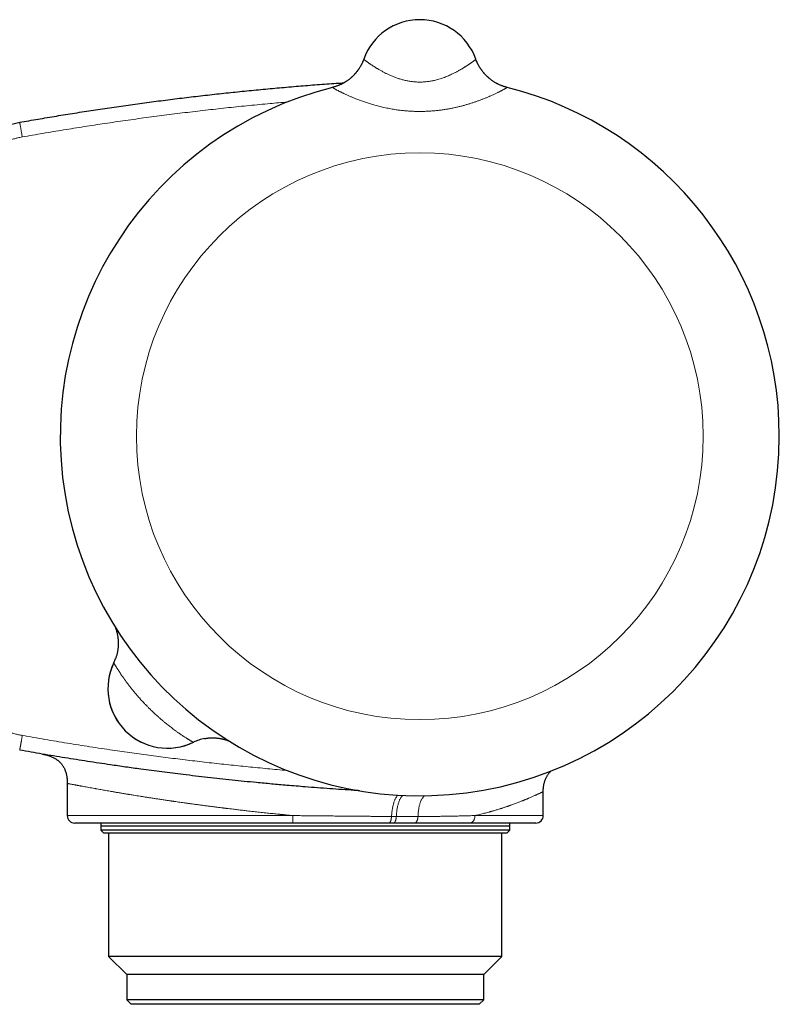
# Model space of a CAD drawing. Header units: millimetres. Extents: x 8 to 657, y 12 to 340.
# Tile 13 of 13: x 601 to 652, y 274 to 340. Entities that reach past the tile are written whole.
import ezdxf

# ---------------------------------------------------------------- set-up
doc = ezdxf.new("R2010")
doc.units = ezdxf.units.MM

msp = doc.modelspace()

# ---------------------------------------------------------------- linework, layer by layer
at = {"color": 7, "linetype": 'Continuous', "lineweight": 30}
for p, q in [((624.424, 337.742), (624.424, 337.742)), ((624.424, 337.742), (624.424, 337.742)), ((631.955, 337.742), (631.956, 337.742)), ((631.956, 337.742), (631.956, 337.742)), ((604.49, 289.054), (604.49, 286.893)), ((636.49, 286.893), (636.49, 288.507)), ((619.672, 286.393), (604.99, 286.393)), ((606.737, 286.393), (606.737, 285.907)), ((607.343, 286.193), (606.74, 286.193)), ((634.24, 286.193), (607.343, 286.193)), ((626.42, 286.393), (626.107, 286.393)), ((635.99, 286.393), (631.543, 286.393)), ((634.237, 286.19), (634.24, 286.193)), ((634.237, 285.907), (634.237, 286.19)), ((634.24, 286.193), (634.24, 286.393)), ((606.737, 285.907), (606.937, 285.707)), ((634.237, 285.907), (606.737, 285.907)), ((634.037, 285.707), (606.937, 285.707)), ((607.266, 285.707), (607.266, 277.428)), ((633.707, 277.428), (633.707, 285.707)), ((634.037, 285.707), (634.237, 285.907)), ((607.266, 277.428), (608.487, 276.207)), ((633.707, 277.428), (607.266, 277.428)), ((632.487, 276.207), (633.707, 277.428)), ((608.487, 276.207), (608.487, 274.507)), ((632.487, 276.207), (608.487, 276.207)), ((632.487, 274.507), (632.487, 276.207)), ((608.487, 274.507), (608.787, 274.207)), ((632.487, 274.507), (608.487, 274.507)), ((632.187, 274.207), (608.787, 274.207)), ((632.187, 274.207), (632.487, 274.507))]:
    msp.add_line(p, q, dxfattribs=at)
at = {"color": 252, "linetype": 'Continuous', "lineweight": 0}
for p, q in [((622.327, 335.843), (622.327, 335.843)), ((634.025, 335.85), (634.052, 335.843)), ((634.052, 335.843), (634.053, 335.843)), ((612.965, 291.824), (612.959, 291.821)), ((604.49, 286.893), (619.646, 286.893)), ((631.9, 286.893), (636.49, 286.893))]:
    msp.add_line(p, q, dxfattribs=at)
at = {"color": 7, "linetype": 'Continuous', "lineweight": 30, "flags": 128}
msp.add_lwpolyline([(632.013, 337.594), (631.989, 337.653), (631.956, 337.742)], dxfattribs=at)
at = {"color": 252, "linetype": 'Continuous', "lineweight": 0, "flags": 128}
msp.add_lwpolyline([(601.288, 333.494), (601.288, 333.492), (601.289, 333.488), (601.29, 333.48), (601.292, 333.469), (601.295, 333.455), (601.298, 333.439), (601.301, 333.419), (601.305, 333.396), (601.31, 333.371), (601.315, 333.343), (601.32, 333.312), (601.326, 333.279), (601.332, 333.243), (601.339, 333.206), (601.346, 333.165), (601.354, 333.123), (601.362, 333.079), (601.37, 333.033), (601.378, 332.986), (601.387, 332.937), (601.396, 332.886), (601.405, 332.835), (601.415, 332.782), (601.424, 332.728), (601.434, 332.674), (601.443, 332.62), (601.453, 332.565), (601.463, 332.509)], dxfattribs=at)
at = {"color": 252, "linetype": 'Continuous', "lineweight": 0}
msp.add_circle((628.19, 312.393), 19.051, dxfattribs=at)
at = {"color": 7, "linetype": 'Continuous', "lineweight": 30}
for centre, radius, start, end in [((628.19, 336.393), 4, 19.69613, 160.30387), ((628.19, 312.393), 24.172, 104.03649, 0), ((628.19, 312.393), 24.172, 0, 75.96351), ((611.219, 295.423), 4, 153.86517, 296.13483), ((604.916, 298.467), 3, 334.22595, 340.29741), ((611.219, 295.423), 4, 154.22595, 295.77405), ((614.263, 289.12), 3, 100.38907, 115.64286), ((604.99, 286.893), 0.5, 180, 270), ((635.99, 286.893), 0.5, 270, 0)]:
    msp.add_arc(centre, radius, start, end, dxfattribs=at)
at = {"color": 252, "linetype": 'Continuous', "lineweight": 0}
for centre, start, end in [((621.6, 338.752), 284.02635, 340.30236), ((634.779, 338.752), 202.723, 255.97345)]:
    msp.add_arc(centre, 2.999, start, end, dxfattribs=at)
at = {"color": 7, "linetype": 'Continuous', "lineweight": 30}
for points, knots in [([(624.424, 337.742), (624.424, 337.741), (624.423, 337.74), (624.422, 337.737), (624.42, 337.733), (624.418, 337.726), (624.415, 337.718), (624.411, 337.707), (624.405, 337.69), (624.395, 337.664), (624.38, 337.627), (624.359, 337.577), (624.332, 337.516), (624.301, 337.448), (624.268, 337.381), (624.233, 337.316), (624.195, 337.249), (624.155, 337.181), (624.112, 337.113), (624.066, 337.046), (624.018, 336.979), (623.968, 336.912), (623.917, 336.847), (623.863, 336.784), (623.807, 336.721), (623.749, 336.66), (623.689, 336.601), (623.628, 336.543), (623.565, 336.487), (623.5, 336.432), (623.434, 336.38), (623.366, 336.329), (623.297, 336.28), (623.227, 336.233), (623.155, 336.188), (623.082, 336.145), (623.007, 336.104), (622.932, 336.065), (622.855, 336.029), (622.777, 335.994), (622.699, 335.962), (622.616, 335.931), (622.53, 335.901), (622.44, 335.873), (622.372, 335.854), (622.334, 335.845), (622.327, 335.844)], [0, 0, 0, 0, 0.002598, 0.005871, 0.00878, 0.011611, 0.01472, 0.018733, 0.024487, 0.033345, 0.047111, 0.06401, 0.088269, 0.115103, 0.139134, 0.163987, 0.189985, 0.216694, 0.243887, 0.271415, 0.299184, 0.32713, 0.355209, 0.383392, 0.411655, 0.439983, 0.468365, 0.49679, 0.525252, 0.553744, 0.582263, 0.610805, 0.639366, 0.667945, 0.696538, 0.725145, 0.753764, 0.782394, 0.811033, 0.839681, 0.868337, 0.897, 0.928859, 0.960702, 0.992445, 1, 1, 1, 1]), ([(631.957, 337.739), (631.957, 337.739), (631.956, 337.741), (631.956, 337.741), (631.956, 337.742)], [0, 0, 0, 0, 0.189967, 1, 1, 1, 1]), ([(634.052, 335.844), (634.031, 335.849), (633.982, 335.861), (633.905, 335.884), (633.823, 335.91), (633.742, 335.939), (633.662, 335.969), (633.583, 336.002), (633.505, 336.038), (633.429, 336.075), (633.354, 336.114), (633.28, 336.155), (633.207, 336.198), (633.137, 336.243), (633.067, 336.29), (633, 336.339), (632.933, 336.389), (632.869, 336.44), (632.807, 336.494), (632.746, 336.548), (632.687, 336.604), (632.63, 336.661), (632.575, 336.719), (632.522, 336.778), (632.471, 336.838), (632.422, 336.899), (632.375, 336.96), (632.33, 337.022), (632.287, 337.084), (632.247, 337.146), (632.209, 337.207), (632.173, 337.269), (632.139, 337.329), (632.108, 337.388), (632.08, 337.446), (632.054, 337.501), (632.03, 337.553), (632.011, 337.599), (631.999, 337.627), (631.995, 337.639)], [0, 0, 0, 0, 0.023344, 0.053825, 0.084231, 0.114562, 0.144815, 0.174985, 0.20507, 0.235067, 0.264971, 0.294778, 0.324482, 0.354079, 0.383563, 0.412925, 0.44216, 0.471257, 0.500208, 0.529002, 0.557626, 0.586066, 0.614306, 0.642327, 0.670107, 0.697623, 0.724843, 0.751734, 0.778253, 0.804351, 0.829967, 0.855028, 0.879442, 0.903094, 0.925838, 0.947481, 0.967759, 0.986258, 1, 1, 1, 1]), ([(601.288, 333.494), (601.698, 333.566), (602.519, 333.711), (603.755, 333.918), (604.996, 334.119), (606.24, 334.313), (607.486, 334.499), (608.735, 334.677), (609.987, 334.847), (611.242, 335.011), (612.498, 335.166), (613.752, 335.313), (615.005, 335.451), (616.255, 335.582), (617.507, 335.705), (618.765, 335.82), (620.028, 335.929), (621.298, 336.029), (622.321, 336.104), (622.921, 336.143), (623.098, 336.155)], [0, 0, 0, 0, 0.056876, 0.113753, 0.171053, 0.228354, 0.285655, 0.342955, 0.400521, 0.458089, 0.515656, 0.573222, 0.630431, 0.687641, 0.744851, 0.80206, 0.860003, 0.917947, 0.975891, 1, 1, 1, 1]), ([(594.69, 325.617), (594.69, 325.617), (594.69, 325.684), (594.691, 325.819), (594.699, 326.02), (594.711, 326.219), (594.729, 326.417), (594.751, 326.614), (594.778, 326.809), (594.809, 326.999), (594.844, 327.187), (594.884, 327.373), (594.928, 327.557), (594.975, 327.737), (595.026, 327.915), (595.081, 328.091), (595.142, 328.271), (595.209, 328.455), (595.283, 328.642), (595.36, 328.826), (595.442, 329.007), (595.529, 329.186), (595.618, 329.361), (595.711, 329.53), (595.806, 329.695), (595.905, 329.858), (596.007, 330.017), (596.112, 330.172), (596.218, 330.322), (596.329, 330.47), (596.446, 330.621), (596.572, 330.774), (596.705, 330.927), (596.841, 331.077), (596.979, 331.221), (597.121, 331.363), (597.264, 331.498), (597.408, 331.627), (597.553, 331.751), (597.7, 331.872), (597.848, 331.987), (597.996, 332.097), (598.145, 332.202), (598.296, 332.304), (598.455, 332.406), (598.621, 332.506), (598.793, 332.606), (598.968, 332.7), (599.143, 332.79), (599.322, 332.875), (599.5, 332.955), (599.678, 333.03), (599.855, 333.1), (600.035, 333.165), (600.214, 333.226), (600.393, 333.282), (600.573, 333.333), (600.753, 333.38), (600.932, 333.423), (601.111, 333.461), (601.229, 333.483), (601.288, 333.494)], [0, 0, 0, 0, 0.000005, 0.0181, 0.036206, 0.053992, 0.071778, 0.089609, 0.107439, 0.12451, 0.141581, 0.15869, 0.1758, 0.192311, 0.208823, 0.225369, 0.241916, 0.260011, 0.278116, 0.295902, 0.313688, 0.331519, 0.349349, 0.366419, 0.38349, 0.400599, 0.417709, 0.43422, 0.450732, 0.467278, 0.483825, 0.502163, 0.520512, 0.538446, 0.55638, 0.574359, 0.592338, 0.609357, 0.626376, 0.643433, 0.66049, 0.676805, 0.693119, 0.709468, 0.725816, 0.743752, 0.7617, 0.779368, 0.797036, 0.814748, 0.832459, 0.849548, 0.866637, 0.883764, 0.900892, 0.917575, 0.934259, 0.950979, 0.967698, 0.983845, 1, 1, 1, 1]), ([(607.712, 299.554), (607.715, 299.545), (607.724, 299.521), (607.74, 299.48), (607.758, 299.427), (607.777, 299.369), (607.797, 299.305), (607.816, 299.236), (607.834, 299.163), (607.851, 299.087), (607.867, 299.008), (607.881, 298.928), (607.892, 298.846), (607.902, 298.764), (607.909, 298.68), (607.913, 298.597), (607.916, 298.513), (607.916, 298.428), (607.914, 298.344), (607.909, 298.26), (607.902, 298.175), (607.893, 298.091), (607.881, 298.007), (607.867, 297.924), (607.85, 297.841), (607.831, 297.758), (607.81, 297.676), (607.786, 297.594), (607.763, 297.521), (607.747, 297.475), (607.74, 297.456)], [0, 0, 0, 0, 0.013506, 0.037288, 0.063622, 0.092604, 0.124111, 0.15779, 0.193158, 0.229743, 0.267168, 0.305166, 0.343555, 0.382216, 0.42107, 0.460064, 0.499163, 0.538341, 0.577581, 0.61687, 0.656198, 0.69556, 0.734949, 0.774361, 0.813793, 0.853242, 0.892707, 0.932185, 0.971675, 1, 1, 1, 1]), ([(613.722, 292.07), (613.734, 292.073), (613.773, 292.08), (613.839, 292.09), (613.923, 292.101), (614.006, 292.109), (614.089, 292.115), (614.171, 292.119), (614.254, 292.12), (614.336, 292.119), (614.417, 292.116), (614.498, 292.111), (614.577, 292.104), (614.656, 292.094), (614.734, 292.083), (614.81, 292.07), (614.884, 292.055), (614.957, 292.039), (615.026, 292.021), (615.092, 292.003), (615.154, 291.984), (615.212, 291.966), (615.264, 291.948), (615.31, 291.931), (615.337, 291.921), (615.349, 291.916)], [0, 0, 0, 0, 0.020845, 0.071481, 0.12193, 0.172178, 0.222212, 0.272015, 0.321567, 0.370845, 0.41982, 0.468455, 0.516704, 0.564506, 0.611776, 0.658399, 0.704215, 0.748998, 0.79244, 0.834149, 0.873676, 0.910601, 0.944643, 0.975733, 1, 1, 1, 1]), ([(624.141, 288.565), (624.02, 288.572), (623.625, 288.596), (622.956, 288.64), (622.134, 288.697), (621.311, 288.758), (620.352, 288.832), (619.325, 288.918), (618.231, 289.015), (617.273, 289.105), (616.384, 289.192), (615.564, 289.277), (614.744, 289.364), (613.925, 289.455), (613.106, 289.55), (612.083, 289.672), (610.855, 289.825), (609.561, 289.996), (608.404, 290.157), (607.215, 290.328), (605.857, 290.532), (604.332, 290.773), (602.809, 291.026), (601.795, 291.204), (601.288, 291.293)], [0, 0, 0, 0, 0.015725, 0.051531, 0.087338, 0.123147, 0.158958, 0.212651, 0.2574, 0.302149, 0.337953, 0.373758, 0.409565, 0.445373, 0.481169, 0.516966, 0.579616, 0.642269, 0.687026, 0.731784, 0.79883, 0.865882, 0.932938, 1, 1, 1, 1]), ([(602.825, 291.025), (602.826, 291.025), (602.828, 291.025), (602.848, 291.021), (602.881, 291.016), (602.921, 291.009), (602.957, 291.003), (602.973, 291)], [0, 0, 0, 0, 0.211089, 0.4216531, 0.6318499, 0.8418375, 1, 1, 1, 1]), ([(602.866, 291.018), (602.866, 291.018), (602.866, 291.018), (602.867, 291.018), (602.869, 291.018), (602.872, 291.017), (602.876, 291.016), (602.879, 291.016), (602.884, 291.015), (602.891, 291.013), (602.901, 291.012), (602.912, 291.009), (602.922, 291.007), (602.93, 291.006), (602.941, 291.004), (602.955, 291.001), (602.975, 290.996), (603.002, 290.99), (603.056, 290.978), (603.132, 290.958), (603.231, 290.928), (603.33, 290.894), (603.431, 290.854), (603.529, 290.809), (603.613, 290.765), (603.683, 290.724), (603.741, 290.687), (603.795, 290.649), (603.847, 290.61), (603.898, 290.568), (603.947, 290.524), (603.996, 290.477), (604.045, 290.425), (604.095, 290.366), (604.145, 290.3), (604.196, 290.226), (604.246, 290.142), (604.292, 290.053), (604.333, 289.959), (604.37, 289.86), (604.404, 289.752), (604.431, 289.643), (604.452, 289.533), (604.468, 289.424), (604.48, 289.308), (604.488, 289.183), (604.489, 289.098), (604.49, 289.054)], [0, 0, 0, 0, 0.026914, 0.054293, 0.079184, 0.10445, 0.126504, 0.145345, 0.157101, 0.166679, 0.174261, 0.180205, 0.182788, 0.185272, 0.18814, 0.192225, 0.198049, 0.207057, 0.216823, 0.246644, 0.276958, 0.308174, 0.340242, 0.372724, 0.404234, 0.424688, 0.444739, 0.464422, 0.483773, 0.502826, 0.522928, 0.542087, 0.563038, 0.585812, 0.610465, 0.637086, 0.665798, 0.696763, 0.72587, 0.75703, 0.790438, 0.82632, 0.856974, 0.889514, 0.924088, 0.96086, 1, 1, 1, 1]), ([(636.49, 288.507), (636.49, 288.545), (636.491, 288.618), (636.498, 288.724), (636.508, 288.823), (636.521, 288.915), (636.537, 289), (636.557, 289.084), (636.579, 289.166), (636.605, 289.246), (636.632, 289.318), (636.659, 289.382), (636.69, 289.447), (636.723, 289.511), (636.762, 289.577), (636.802, 289.641), (636.847, 289.704), (636.896, 289.766), (636.95, 289.828), (636.987, 289.869), (637.008, 289.889), (637.008, 289.889)], [0, 0, 0, 0, 0.074839, 0.144812, 0.210258, 0.271479, 0.328748, 0.382307, 0.441974, 0.496911, 0.547373, 0.593562, 0.635638, 0.688838, 0.737218, 0.786715, 0.83756, 0.889869, 0.943771, 0.999415, 1, 1, 1, 1]), ([(626.107, 286.393), (626.028, 286.393), (625.871, 286.393), (625.633, 286.393), (625.393, 286.393), (625.117, 286.393), (624.804, 286.393), (624.453, 286.393), (624.101, 286.393), (623.746, 286.393), (623.409, 286.393), (623.089, 286.393), (622.787, 286.393), (622.486, 286.393), (622.187, 286.393), (621.888, 286.393), (621.561, 286.393), (621.206, 286.393), (620.822, 286.393), (620.439, 286.393), (620.055, 286.393), (619.8, 286.393), (619.672, 286.393)], [0, 0, 0, 0, 0.038484, 0.076969, 0.115494, 0.154019, 0.209365, 0.264732, 0.320108, 0.375476, 0.430822, 0.477347, 0.523876, 0.5704, 0.616136, 0.661875, 0.707611, 0.766071, 0.824558, 0.883053, 0.941539, 1, 1, 1, 1]), ([(627.833, 286.393), (627.761, 286.393), (627.618, 286.393), (627.401, 286.393), (627.182, 286.393), (626.946, 286.393), (626.693, 286.393), (626.511, 286.393), (626.42, 286.393)], [0, 0, 0, 0, 0.155906, 0.311863, 0.467566, 0.623319, 0.811614, 1, 1, 1, 1]), ([(631.543, 286.393), (631.453, 286.393), (631.271, 286.393), (630.992, 286.393), (630.707, 286.393), (630.416, 286.393), (630.118, 286.393), (629.815, 286.393), (629.507, 286.393), (629.19, 286.393), (628.863, 286.393), (628.525, 286.393), (628.182, 286.393), (627.949, 286.393), (627.833, 286.393)], [0, 0, 0, 0, 0.082269, 0.164559, 0.246849, 0.329116, 0.411843, 0.494569, 0.576431, 0.658293, 0.743705, 0.829148, 0.91459, 1, 1, 1, 1])]:
    msp.add_open_spline(points, degree=3, knots=knots, dxfattribs=at)
at = {"color": 252, "linetype": 'Continuous', "lineweight": 0}
for points, knots in [([(624.424, 337.742), (624.424, 337.741), (624.424, 337.739), (624.428, 337.733), (624.436, 337.725), (624.448, 337.714), (624.466, 337.698), (624.491, 337.677), (624.523, 337.652), (624.56, 337.623), (624.604, 337.59), (624.653, 337.554), (624.709, 337.514), (624.763, 337.475), (624.813, 337.44), (624.858, 337.409), (624.905, 337.377), (624.955, 337.344), (625.007, 337.309), (625.061, 337.274), (625.118, 337.237), (625.177, 337.2), (625.239, 337.162), (625.303, 337.123), (625.369, 337.083), (625.442, 337.041), (625.521, 336.995), (625.607, 336.947), (625.696, 336.899), (625.784, 336.852), (625.871, 336.808), (625.955, 336.766), (626.041, 336.725), (626.153, 336.673), (626.273, 336.621), (626.4, 336.569), (626.508, 336.526), (626.619, 336.486), (626.732, 336.447), (626.847, 336.41), (626.965, 336.375), (627.086, 336.343), (627.207, 336.313), (627.33, 336.287), (627.454, 336.264), (627.58, 336.244), (627.708, 336.228), (627.836, 336.215), (627.966, 336.206), (628.097, 336.201), (628.227, 336.2), (628.356, 336.203), (628.484, 336.21), (628.612, 336.221), (628.74, 336.236), (628.867, 336.254), (628.993, 336.276), (629.119, 336.301), (629.254, 336.332), (629.398, 336.37), (629.55, 336.415), (629.699, 336.464), (629.845, 336.516), (629.988, 336.572), (630.128, 336.63), (630.264, 336.69), (630.38, 336.745), (630.477, 336.793), (630.558, 336.833), (630.636, 336.874), (630.713, 336.915), (630.788, 336.956), (630.861, 336.996), (630.931, 337.037), (631, 337.077), (631.067, 337.117), (631.132, 337.156), (631.194, 337.195), (631.273, 337.245), (631.347, 337.293), (631.416, 337.338), (631.466, 337.372), (631.513, 337.404), (631.559, 337.435), (631.602, 337.465), (631.642, 337.493), (631.681, 337.521), (631.717, 337.547), (631.75, 337.571), (631.783, 337.596), (631.815, 337.62), (631.845, 337.643), (631.872, 337.664), (631.894, 337.681), (631.911, 337.696), (631.925, 337.708), (631.937, 337.718), (631.947, 337.728), (631.955, 337.737), (631.955, 337.74), (631.956, 337.742)], [0, 0, 0, 0, 0.009809, 0.019619, 0.02947, 0.039321, 0.052316, 0.065361, 0.078429, 0.091584, 0.104763, 0.118028, 0.131318, 0.144659, 0.153213, 0.161774, 0.170369, 0.178965, 0.187587, 0.19621, 0.204876, 0.213543, 0.222236, 0.23093, 0.239652, 0.248382, 0.258612, 0.268842, 0.279116, 0.289391, 0.298269, 0.307148, 0.316056, 0.324965, 0.341025, 0.351035, 0.361044, 0.371103, 0.381161, 0.391275, 0.401388, 0.411561, 0.421733, 0.431783, 0.441832, 0.451949, 0.462066, 0.47226, 0.482455, 0.492727, 0.502999, 0.513034, 0.523069, 0.533178, 0.543287, 0.553471, 0.563655, 0.573909, 0.584163, 0.597161, 0.610221, 0.623312, 0.636504, 0.649726, 0.663048, 0.676397, 0.689804, 0.698405, 0.707013, 0.715657, 0.7243, 0.732971, 0.741642, 0.750357, 0.759073, 0.767816, 0.776558, 0.785331, 0.794111, 0.811091, 0.81962, 0.828148, 0.836703, 0.845257, 0.853855, 0.862454, 0.871079, 0.879704, 0.888359, 0.897021, 0.907252, 0.917484, 0.927762, 0.93804, 0.946714, 0.955388, 0.96409, 0.972792, 0.986382, 1, 1, 1, 1]), ([(634.053, 335.843), (634.052, 335.841), (634.052, 335.838), (634.041, 335.828), (634.022, 335.814), (633.994, 335.796), (633.958, 335.774), (633.913, 335.748), (633.86, 335.718), (633.803, 335.686), (633.742, 335.654), (633.681, 335.621), (633.614, 335.587), (633.543, 335.551), (633.466, 335.512), (633.385, 335.473), (633.299, 335.431), (633.208, 335.389), (633.113, 335.345), (633.02, 335.303), (632.93, 335.264), (632.844, 335.226), (632.756, 335.189), (632.665, 335.151), (632.574, 335.114), (632.481, 335.077), (632.387, 335.04), (632.26, 334.992), (632.099, 334.932), (631.903, 334.863), (631.699, 334.796), (631.49, 334.73), (631.274, 334.666), (631.053, 334.605), (630.827, 334.548), (630.597, 334.494), (630.362, 334.444), (630.124, 334.399), (629.876, 334.357), (629.617, 334.319), (629.347, 334.287), (629.076, 334.261), (628.802, 334.242), (628.527, 334.23), (628.252, 334.225), (627.977, 334.227), (627.702, 334.236), (627.427, 334.252), (627.153, 334.275), (626.88, 334.304), (626.637, 334.337), (626.423, 334.37), (626.238, 334.402), (626.055, 334.437), (625.872, 334.475), (625.692, 334.515), (625.513, 334.558), (625.336, 334.603), (625.171, 334.648), (625.019, 334.691), (624.878, 334.734), (624.739, 334.777), (624.602, 334.821), (624.468, 334.867), (624.337, 334.912), (624.208, 334.959), (624.082, 335.006), (623.959, 335.053), (623.846, 335.098), (623.742, 335.14), (623.646, 335.179), (623.553, 335.219), (623.462, 335.258), (623.374, 335.297), (623.288, 335.335), (623.205, 335.373), (623.125, 335.41), (623.048, 335.447), (622.974, 335.483), (622.903, 335.517), (622.838, 335.55), (622.777, 335.581), (622.721, 335.609), (622.669, 335.637), (622.62, 335.663), (622.574, 335.687), (622.532, 335.711), (622.494, 335.732), (622.459, 335.752), (622.429, 335.77), (622.402, 335.786), (622.379, 335.8), (622.359, 335.813), (622.344, 335.824), (622.333, 335.833), (622.327, 335.839), (622.327, 335.841), (622.327, 335.843)], [0, 0, 0, 0, 0.011063, 0.022126, 0.033295, 0.044465, 0.055743, 0.067021, 0.078409, 0.089796, 0.099063, 0.108331, 0.117654, 0.126977, 0.136281, 0.145585, 0.154941, 0.164296, 0.173649, 0.183014, 0.19058, 0.198146, 0.205735, 0.213325, 0.220687, 0.228049, 0.23543, 0.242811, 0.25699, 0.271199, 0.285164, 0.299445, 0.313765, 0.328109, 0.342509, 0.356932, 0.371409, 0.385907, 0.400438, 0.416363, 0.432316, 0.448294, 0.464302, 0.480336, 0.496396, 0.512387, 0.528405, 0.544448, 0.560521, 0.576619, 0.592747, 0.60391, 0.615074, 0.626275, 0.637476, 0.648717, 0.659959, 0.671244, 0.682529, 0.691921, 0.701313, 0.710735, 0.720156, 0.729535, 0.738913, 0.748326, 0.757738, 0.767136, 0.776544, 0.784434, 0.79233, 0.800289, 0.808248, 0.816234, 0.82422, 0.832316, 0.840413, 0.848541, 0.85667, 0.864869, 0.873078, 0.880723, 0.888369, 0.896045, 0.903721, 0.911437, 0.919152, 0.926901, 0.934649, 0.94244, 0.950231, 0.958058, 0.965886, 0.97439, 0.982895, 0.991447, 1, 1, 1, 1]), ([(619.274, 334.859), (618.889, 334.826), (618.04, 334.751), (616.728, 334.625), (615.338, 334.482), (613.95, 334.329), (612.564, 334.167), (611.18, 333.995), (609.793, 333.813), (608.404, 333.621), (607.013, 333.418), (605.623, 333.206), (604.235, 332.984), (602.848, 332.753), (601.925, 332.591), (601.463, 332.509)], [0, 0, 0, 0, 0.064479, 0.142249, 0.22002, 0.29779, 0.375386, 0.452983, 0.530579, 0.608813, 0.68705, 0.76529, 0.843529, 0.921766, 1, 1, 1, 1]), ([(601.463, 332.509), (601.411, 332.5), (601.308, 332.481), (601.129, 332.442), (600.928, 332.394), (600.703, 332.331), (600.481, 332.261), (600.261, 332.184), (600.042, 332.099), (599.824, 332.006), (599.607, 331.904), (599.394, 331.795), (599.185, 331.678), (598.981, 331.556), (598.784, 331.428), (598.593, 331.295), (598.406, 331.156), (598.224, 331.01), (598.046, 330.857), (597.871, 330.697), (597.7, 330.529), (597.535, 330.355), (597.376, 330.176), (597.224, 329.993), (597.08, 329.807), (596.944, 329.618), (596.814, 329.425), (596.691, 329.227), (596.573, 329.024), (596.461, 328.815), (596.355, 328.6), (596.257, 328.381), (596.166, 328.159), (596.084, 327.937), (596.01, 327.714), (595.944, 327.491), (595.885, 327.265), (595.834, 327.038), (595.79, 326.807), (595.754, 326.573), (595.725, 326.335), (595.705, 326.096), (595.692, 325.857), (595.69, 325.697), (595.69, 325.617)], [0, 0, 0, 0, 0.016147, 0.032294, 0.056123, 0.079971, 0.103826, 0.127674, 0.151502, 0.176022, 0.200564, 0.225113, 0.249655, 0.274175, 0.298014, 0.321872, 0.345737, 0.369596, 0.393435, 0.417966, 0.442519, 0.467079, 0.491632, 0.516163, 0.539996, 0.563848, 0.587706, 0.611558, 0.63539, 0.659914, 0.68446, 0.709012, 0.733558, 0.758082, 0.781914, 0.805766, 0.829624, 0.853476, 0.877308, 0.901832, 0.926378, 0.95093, 0.975476, 1, 1, 1, 1]), ([(595.69, 299.177), (595.69, 299.119), (595.692, 298.983), (595.7, 298.771), (595.717, 298.539), (595.742, 298.308), (595.775, 298.077), (595.815, 297.846), (595.864, 297.614), (595.921, 297.382), (595.986, 297.152), (596.058, 296.924), (596.138, 296.7), (596.224, 296.482), (596.317, 296.269), (596.417, 296.059), (596.524, 295.853), (596.638, 295.648), (596.761, 295.445), (596.892, 295.245), (597.029, 295.049), (597.173, 294.858), (597.323, 294.672), (597.479, 294.493), (597.64, 294.319), (597.808, 294.151), (597.979, 293.989), (598.155, 293.835), (598.334, 293.687), (598.519, 293.546), (598.708, 293.41), (598.903, 293.28), (599.104, 293.155), (599.312, 293.036), (599.524, 292.925), (599.739, 292.82), (599.965, 292.72), (600.201, 292.626), (600.449, 292.538), (600.701, 292.459), (600.955, 292.389), (601.21, 292.327), (601.382, 292.293), (601.468, 292.276)], [0, 0, 0, 0, 0.01777, 0.041534, 0.065318, 0.08911, 0.112896, 0.136662, 0.161121, 0.185601, 0.210088, 0.234567, 0.259025, 0.282792, 0.306579, 0.330372, 0.354159, 0.377927, 0.402383, 0.426861, 0.451346, 0.475823, 0.500279, 0.524524, 0.548783, 0.573043, 0.597288, 0.621051, 0.644835, 0.668625, 0.692408, 0.716172, 0.740628, 0.765106, 0.789591, 0.814069, 0.838526, 0.865405, 0.892315, 0.919246, 0.946185, 0.973111, 1, 1, 1, 1]), ([(612.959, 291.821), (612.958, 291.821), (612.957, 291.821), (612.952, 291.824), (612.944, 291.828), (612.933, 291.835), (612.917, 291.844), (612.896, 291.855), (612.871, 291.87), (612.843, 291.886), (612.812, 291.905), (612.778, 291.925), (612.741, 291.947), (612.701, 291.972), (612.659, 291.998), (612.615, 292.025), (612.569, 292.053), (612.51, 292.091), (612.432, 292.141), (612.338, 292.202), (612.242, 292.265), (612.149, 292.328), (612.053, 292.394), (611.965, 292.455), (611.886, 292.511), (611.796, 292.575), (611.684, 292.656), (611.554, 292.753), (611.428, 292.849), (611.308, 292.942), (611.188, 293.038), (611.082, 293.123), (610.989, 293.201), (610.886, 293.286), (610.76, 293.394), (610.618, 293.518), (610.483, 293.639), (610.357, 293.755), (610.233, 293.871), (610.127, 293.973), (610.035, 294.063), (609.935, 294.162), (609.815, 294.283), (609.683, 294.421), (609.558, 294.553), (609.445, 294.676), (609.335, 294.798), (609.22, 294.93), (609.099, 295.07), (608.974, 295.219), (608.855, 295.365), (608.74, 295.51), (608.646, 295.63), (608.573, 295.727), (608.515, 295.803), (608.457, 295.882), (608.398, 295.963), (608.341, 296.042), (608.287, 296.118), (608.236, 296.19), (608.188, 296.259), (608.142, 296.327), (608.098, 296.392), (608.056, 296.454), (608.013, 296.519), (607.969, 296.586), (607.924, 296.655), (607.882, 296.721), (607.843, 296.783), (607.807, 296.841), (607.774, 296.895), (607.744, 296.945), (607.717, 296.989), (607.693, 297.029), (607.673, 297.063), (607.656, 297.093), (607.642, 297.117), (607.631, 297.137), (607.623, 297.151), (607.618, 297.16), (607.618, 297.162), (607.617, 297.163)], [0, 0, 0, 0, 0.009321, 0.018651, 0.028011, 0.037381, 0.048308, 0.059234, 0.070223, 0.081212, 0.091489, 0.101766, 0.112094, 0.122421, 0.132407, 0.142404, 0.151728, 0.161062, 0.178148, 0.195288, 0.210035, 0.224815, 0.238856, 0.252925, 0.262495, 0.272074, 0.289602, 0.307182, 0.322298, 0.337446, 0.351829, 0.36624, 0.375844, 0.385456, 0.40304, 0.420672, 0.435825, 0.451008, 0.465419, 0.479856, 0.489308, 0.498768, 0.516067, 0.533412, 0.548311, 0.563238, 0.577402, 0.591591, 0.609823, 0.627324, 0.644874, 0.662576, 0.680329, 0.68968, 0.699038, 0.709668, 0.720299, 0.730975, 0.741651, 0.751615, 0.761578, 0.77158, 0.781583, 0.791242, 0.80091, 0.81321, 0.82551, 0.837889, 0.850268, 0.862752, 0.875237, 0.887809, 0.900381, 0.912686, 0.924991, 0.937384, 0.949778, 0.962286, 0.974794, 0.987397, 1, 1, 1, 1]), ([(601.468, 292.276), (601.465, 292.256), (601.456, 292.21), (601.443, 292.138), (601.429, 292.059), (601.414, 291.981), (601.4, 291.904), (601.386, 291.828), (601.373, 291.755), (601.36, 291.687), (601.348, 291.623), (601.337, 291.563), (601.327, 291.508), (601.318, 291.459), (601.31, 291.416), (601.304, 291.378), (601.298, 291.347), (601.293, 291.323), (601.29, 291.306), (601.288, 291.295), (601.288, 291.293), (601.288, 291.293)], [0, 0, 0, 0, 0.038907, 0.089746, 0.140914, 0.193656, 0.246764, 0.301026, 0.355688, 0.408429, 0.461536, 0.515799, 0.57046, 0.6232, 0.676307, 0.730569, 0.78523, 0.83797, 0.891077, 0.945339, 1, 1, 1, 1]), ([(601.468, 292.276), (601.972, 292.188), (602.98, 292.011), (604.495, 291.76), (606.011, 291.52), (607.456, 291.303), (608.828, 291.106), (610.129, 290.929), (611.43, 290.76), (612.733, 290.6), (614.037, 290.448), (615.342, 290.305), (616.647, 290.17), (617.954, 290.045), (618.829, 289.964), (619.269, 289.927), (619.273, 289.927)], [0, 0, 0, 0, 0.085445, 0.170893, 0.256341, 0.341786, 0.414843, 0.487903, 0.560963, 0.634023, 0.70708, 0.780138, 0.853197, 0.926258, 0.999318, 1, 1, 1, 1]), ([(619.645, 286.893), (619.55, 286.902), (619.358, 286.921), (619.141, 286.942), (618.995, 286.956), (618.919, 286.964), (618.843, 286.971), (618.768, 286.979), (618.692, 286.986), (618.511, 287.004), (618.223, 287.034), (617.824, 287.076), (617.417, 287.119), (617.002, 287.165), (616.619, 287.208), (616.267, 287.248), (615.95, 287.285), (615.666, 287.319), (615.416, 287.349), (615.26, 287.368), (615.16, 287.38), (615.118, 287.385), (615.075, 287.391), (615.033, 287.396), (614.99, 287.401), (614.948, 287.406), (614.905, 287.412), (614.806, 287.424), (614.646, 287.444), (614.423, 287.472), (614.19, 287.502), (613.948, 287.534), (613.697, 287.567), (613.436, 287.601), (613.168, 287.637), (612.958, 287.666), (612.812, 287.686), (612.732, 287.697), (612.654, 287.708), (612.576, 287.719), (612.499, 287.729), (612.327, 287.753), (612.061, 287.791), (611.81, 287.827), (611.662, 287.848), (611.617, 287.855), (611.571, 287.862), (611.525, 287.868), (611.48, 287.875), (611.35, 287.894), (611.14, 287.925), (610.855, 287.968), (610.582, 288.009), (610.322, 288.049), (610.072, 288.087), (609.834, 288.124), (609.605, 288.16), (609.385, 288.195), (609.174, 288.229), (608.995, 288.258), (608.845, 288.282), (608.755, 288.297), (608.699, 288.306), (608.675, 288.31), (608.652, 288.314), (608.629, 288.318), (608.606, 288.321), (608.584, 288.325), (608.561, 288.329), (608.459, 288.346), (608.283, 288.375), (608.038, 288.416), (607.803, 288.456), (607.58, 288.494), (607.367, 288.53), (607.172, 288.564), (606.994, 288.595), (606.831, 288.624), (606.66, 288.654), (606.537, 288.676), (606.458, 288.69), (606.434, 288.694), (606.41, 288.699), (606.386, 288.703), (606.362, 288.707), (606.276, 288.722), (606.132, 288.748), (605.94, 288.783), (605.761, 288.816), (605.595, 288.846), (605.467, 288.87), (605.371, 288.888), (605.303, 288.9), (605.238, 288.912), (605.177, 288.924), (605.117, 288.935), (605.061, 288.945), (605.008, 288.955), (604.938, 288.969), (604.856, 288.984), (604.768, 289.001), (604.692, 289.015), (604.628, 289.027), (604.577, 289.037), (604.537, 289.044), (604.51, 289.05), (604.493, 289.053), (604.491, 289.053), (604.49, 289.054)], [0, 0, 0, 0, 0.011833, 0.023728, 0.026854, 0.029984, 0.033118, 0.036256, 0.039399, 0.042546, 0.058742, 0.075363, 0.092408, 0.109879, 0.127775, 0.141168, 0.154791, 0.168641, 0.177908, 0.187275, 0.189127, 0.190982, 0.192841, 0.194704, 0.196571, 0.198442, 0.200317, 0.202195, 0.211603, 0.221512, 0.231922, 0.242833, 0.254245, 0.266158, 0.278573, 0.291488, 0.295494, 0.299171, 0.302848, 0.306526, 0.310203, 0.31388, 0.331215, 0.34855, 0.35082, 0.35309, 0.35536, 0.357631, 0.359901, 0.362171, 0.377143, 0.391733, 0.40594, 0.419766, 0.433209, 0.44627, 0.458949, 0.471568, 0.483785, 0.495598, 0.503175, 0.510576, 0.512009, 0.513435, 0.514855, 0.516268, 0.517674, 0.519073, 0.520466, 0.521852, 0.537957, 0.553809, 0.569406, 0.58475, 0.59984, 0.614676, 0.627522, 0.640172, 0.652626, 0.668763, 0.670852, 0.672934, 0.67501, 0.67708, 0.679145, 0.681204, 0.699799, 0.718216, 0.736454, 0.754514, 0.772397, 0.781114, 0.789788, 0.798419, 0.807008, 0.815555, 0.824058, 0.832519, 0.840938, 0.859044, 0.877094, 0.895089, 0.913028, 0.930913, 0.948426, 0.965887, 0.983297, 1, 1, 1, 1]), ([(626.719, 288.267), (626.712, 288.262), (626.691, 288.242), (626.656, 288.2), (626.614, 288.143), (626.575, 288.077), (626.537, 288.004), (626.502, 287.924), (626.469, 287.837), (626.438, 287.743), (626.41, 287.641), (626.384, 287.533), (626.36, 287.417), (626.338, 287.289), (626.317, 287.148), (626.299, 286.993), (626.289, 286.886), (626.284, 286.832)], [0, 0, 0, 0, 0.027651, 0.095261, 0.161155, 0.22573, 0.289411, 0.352641, 0.41587, 0.479552, 0.544127, 0.61002, 0.67763, 0.747328, 0.827987, 0.912087, 1, 1, 1, 1]), ([(626.606, 286.829), (626.61, 286.882), (626.619, 286.985), (626.636, 287.135), (626.655, 287.273), (626.676, 287.399), (626.699, 287.515), (626.725, 287.623), (626.754, 287.725), (626.784, 287.819), (626.818, 287.906), (626.853, 287.986), (626.892, 288.059), (626.933, 288.125), (626.976, 288.183), (627.012, 288.225), (627.034, 288.244), (627.04, 288.25)], [0, 0, 0, 0, 0.085774, 0.167958, 0.246897, 0.317086, 0.385189, 0.451576, 0.516645, 0.580822, 0.644547, 0.708273, 0.77245, 0.837519, 0.903906, 0.972008, 1, 1, 1, 1]), ([(628.07, 286.828), (628.072, 286.878), (628.077, 286.977), (628.088, 287.12), (628.104, 287.253), (628.122, 287.376), (628.143, 287.49), (628.168, 287.598), (628.197, 287.698), (628.228, 287.792), (628.264, 287.879), (628.302, 287.959), (628.344, 288.032), (628.39, 288.099), (628.439, 288.158), (628.479, 288.201), (628.503, 288.22), (628.509, 288.225)], [0, 0, 0, 0, 0.084175, 0.165029, 0.242882, 0.313676, 0.382461, 0.449595, 0.515464, 0.580476, 0.645056, 0.709635, 0.774647, 0.840516, 0.90765, 0.976435, 1, 1, 1, 1]), ([(636.49, 288.507), (636.49, 288.507), (636.491, 288.507), (636.486, 288.505), (636.476, 288.5), (636.457, 288.491), (636.431, 288.478), (636.398, 288.462), (636.357, 288.443), (636.308, 288.42), (636.253, 288.393), (636.188, 288.363), (636.124, 288.333), (636.062, 288.305), (636.019, 288.285), (635.989, 288.271), (635.973, 288.264), (635.957, 288.257), (635.94, 288.25), (635.924, 288.242), (635.884, 288.224), (635.82, 288.195), (635.724, 288.153), (635.619, 288.108), (635.529, 288.069), (635.458, 288.039), (635.409, 288.018), (635.359, 287.997), (635.307, 287.976), (635.253, 287.954), (635.202, 287.933), (635.154, 287.913), (635.092, 287.889), (635.011, 287.856), (634.907, 287.815), (634.794, 287.771), (634.676, 287.727), (634.556, 287.682), (634.437, 287.638), (634.339, 287.603), (634.28, 287.582), (634.258, 287.574), (634.251, 287.572), (634.244, 287.569), (634.237, 287.567), (634.229, 287.564), (634.217, 287.56), (634.198, 287.553), (634.168, 287.543), (634.13, 287.529), (634.083, 287.513), (634.028, 287.494), (633.967, 287.474), (633.901, 287.452), (633.829, 287.428), (633.769, 287.408), (633.724, 287.394), (633.695, 287.384), (633.665, 287.375), (633.637, 287.366), (633.613, 287.358), (633.59, 287.351), (633.535, 287.334), (633.449, 287.307), (633.333, 287.271), (633.223, 287.238), (633.12, 287.208), (633.043, 287.186), (632.987, 287.17), (632.949, 287.16), (632.908, 287.148), (632.867, 287.137), (632.787, 287.115), (632.674, 287.084), (632.527, 287.045), (632.378, 287.007), (632.223, 286.969), (632.061, 286.93), (631.953, 286.906), (631.9, 286.893)], [0, 0, 0, 0, 0.000592, 0.027805, 0.055125, 0.082554, 0.110095, 0.137752, 0.165526, 0.192586, 0.220417, 0.248618, 0.277193, 0.296258, 0.315487, 0.32055, 0.325625, 0.330711, 0.335809, 0.340918, 0.346038, 0.37136, 0.397347, 0.424, 0.45132, 0.462235, 0.473254, 0.484376, 0.495601, 0.506929, 0.518361, 0.527308, 0.536351, 0.555164, 0.574947, 0.5957, 0.617422, 0.63734, 0.658009, 0.67682, 0.68528, 0.686397, 0.687515, 0.688635, 0.689757, 0.690881, 0.692007, 0.695438, 0.70012, 0.706053, 0.713238, 0.721674, 0.731362, 0.740922, 0.751452, 0.76295, 0.76704, 0.77124, 0.77555, 0.779778, 0.782959, 0.786105, 0.789216, 0.806234, 0.822133, 0.836912, 0.850571, 0.86311, 0.867129, 0.872449, 0.877731, 0.882978, 0.888188, 0.908302, 0.925786, 0.942821, 0.962516, 0.981576, 1, 1, 1, 1]), ([(619.645, 286.893), (619.645, 286.893), (619.728, 286.893), (619.888, 286.891), (620.126, 286.888), (620.386, 286.886), (620.675, 286.883), (620.992, 286.879), (621.31, 286.876), (621.628, 286.873), (621.946, 286.87), (622.294, 286.867), (622.67, 286.863), (623.042, 286.859), (623.378, 286.856), (623.663, 286.854), (623.928, 286.851), (624.182, 286.849), (624.44, 286.847), (624.715, 286.844), (625.002, 286.842), (625.311, 286.839), (625.632, 286.837), (625.961, 286.834), (626.177, 286.832), (626.284, 286.832), (626.284, 286.832)], [0, 0, 0, 0, 0.000009, 0.036945, 0.071086, 0.105228, 0.152193, 0.199163, 0.246128, 0.293222, 0.340321, 0.387415, 0.447969, 0.508522, 0.55386, 0.599198, 0.636683, 0.674169, 0.714289, 0.754409, 0.80018, 0.845951, 0.897687, 0.949422, 0.999991, 1, 1, 1, 1]), ([(619.645, 286.893), (619.645, 286.872), (619.645, 286.828), (619.646, 286.764), (619.647, 286.702), (619.649, 286.643), (619.651, 286.588), (619.653, 286.539), (619.656, 286.496), (619.658, 286.459), (619.662, 286.43), (619.665, 286.409), (619.668, 286.396), (619.671, 286.394), (619.672, 286.393)], [0, 0, 0, 0, 0.083333, 0.166667, 0.25, 0.333333, 0.416667, 0.5, 0.583333, 0.666667, 0.75, 0.833333, 0.916667, 1, 1, 1, 1]), ([(626.284, 286.832), (626.284, 286.832), (626.392, 286.831), (626.499, 286.83), (626.606, 286.829)], [0, 0, 0, 0, 0.000173, 1, 1, 1, 1]), ([(626.606, 286.829), (626.606, 286.829), (626.7, 286.828), (626.888, 286.827), (627.151, 286.826), (627.396, 286.825), (627.622, 286.826), (627.847, 286.826), (627.996, 286.827), (628.07, 286.828), (628.07, 286.828)], [0, 0, 0, 0, 0.0000393, 0.1884083, 0.3767776, 0.5325046, 0.6882317, 0.8440973, 0.999963, 1, 1, 1, 1]), ([(628.07, 286.828), (628.143, 286.828), (628.289, 286.829), (628.506, 286.83), (628.721, 286.832), (628.964, 286.835), (629.234, 286.838), (629.541, 286.842), (629.855, 286.847), (630.169, 286.852), (630.469, 286.858), (630.768, 286.865), (631.04, 286.871), (631.284, 286.877), (631.493, 286.882), (631.698, 286.888), (631.833, 286.892), (631.9, 286.893), (631.9, 286.893)], [0, 0, 0, 0, 0.05182, 0.10364, 0.155515, 0.207391, 0.281127, 0.354863, 0.438096, 0.521329, 0.598715, 0.676101, 0.762964, 0.822187, 0.88141, 0.940699, 0.999988, 1, 1, 1, 1])]:
    msp.add_open_spline(points, degree=3, knots=knots, dxfattribs=at)
for points in [[(626.284, 286.832), (626.283, 286.812), (626.28, 286.772), (626.274, 286.715), (626.265, 286.659), (626.254, 286.608), (626.24, 286.56), (626.225, 286.518), (626.208, 286.481), (626.19, 286.449), (626.17, 286.425), (626.15, 286.407), (626.129, 286.395), (626.114, 286.394), (626.107, 286.393)], [(626.606, 286.829), (626.604, 286.81), (626.602, 286.77), (626.595, 286.713), (626.586, 286.658), (626.574, 286.607), (626.56, 286.559), (626.544, 286.517), (626.526, 286.48), (626.507, 286.449), (626.486, 286.424), (626.465, 286.407), (626.443, 286.395), (626.428, 286.394), (626.42, 286.393)], [(628.069, 286.828), (628.068, 286.808), (628.065, 286.769), (628.056, 286.712), (628.044, 286.657), (628.029, 286.606), (628.011, 286.559), (627.991, 286.516), (627.968, 286.48), (627.943, 286.449), (627.917, 286.424), (627.89, 286.407), (627.862, 286.395), (627.843, 286.394), (627.833, 286.393)], [(631.9, 286.893), (631.899, 286.872), (631.898, 286.828), (631.888, 286.764), (631.873, 286.701), (631.853, 286.643), (631.827, 286.588), (631.796, 286.539), (631.761, 286.496), (631.722, 286.459), (631.68, 286.43), (631.636, 286.409), (631.59, 286.396), (631.559, 286.394), (631.543, 286.393)]]:
    msp.add_open_spline(points, degree=3, dxfattribs=at)

doc.saveas('drawing.dxf')
